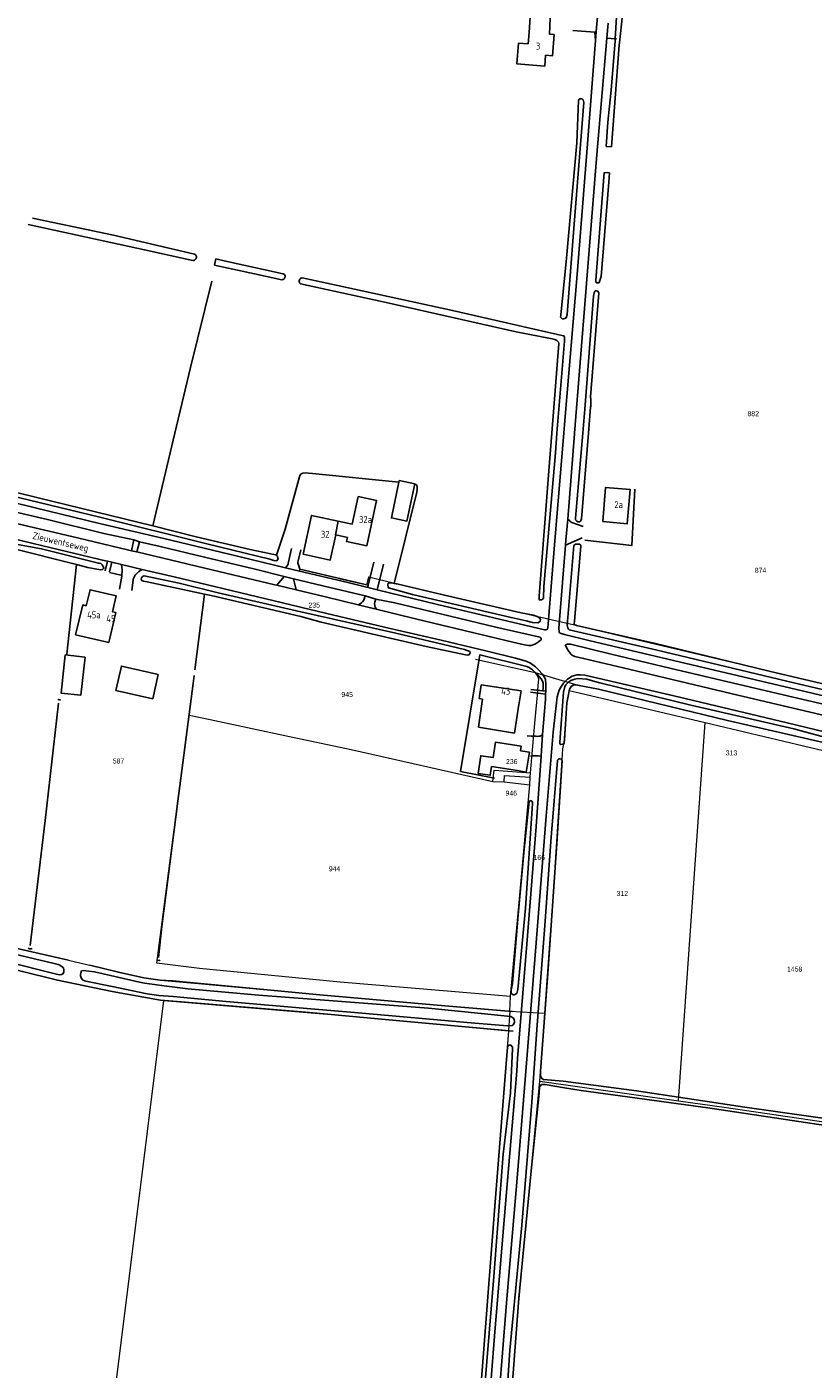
# Model space of a CAD drawing. Header units: metres. Extents: x 233829 to 239427, y 444283 to 448222.
# Tile 5 of 171: x 234171 to 234455, y 445265 to 445750. Entities that reach past the tile are written whole.
import ezdxf
from ezdxf.enums import TextEntityAlignment as Align

# ---------------------------------------------------------------- set-up
doc = ezdxf.new("R2010")
doc.units = ezdxf.units.M
doc.header["$MEASUREMENT"] = 0
for name, color, linetype in [('DAKRAND', 4, 'Continuous'), ('DAKRAND-BYG', 4, 'Continuous'), ('Goud-kadastrale grenzen', 13, 'Continuous'), ('HEG', 253, 'Continuous'), ('HEK', 253, 'Continuous'), ('HOOFDGEBOUW', 4, 'Continuous'), ('HUISNUMMER', 253, 'Continuous'), ('INSTEEKSLOOT', 153, 'Continuous'), ('KANTVERH', 253, 'Continuous'), ('MIDSLTGREPPEL', 253, 'Continuous'), ('OVERIGEAFSCH', 253, 'Continuous'), ('RASTER', 253, 'Continuous'), ('STRAATNAAM', 253, 'Continuous'), ('TUSSENMUUR', 253, 'Continuous')]:
    doc.layers.add(name, color=color, linetype=linetype)
doc.layers.add('G01 kadestrale perceelsgrens', color=73, linetype='Continuous', lineweight=0)
doc.layers.add('Z01 perceelnummer', color=73, linetype='Continuous', lineweight=13)
doc.styles.get("Standard").update_dxf_attribs({"font": 'iso.shx'})
doc.styles.add('Styledgn001', font='dgn001.shx')

# ---------------------------------------------------------------- blocks, each defined once
blk = doc.blocks.new('A$C1532452F')
at = {"layer": 'G01 kadestrale perceelsgrens'}
for p, q in [((234303.435, 445549.272), (234355.192, 445537.285)), ((234355.192, 445537.285), (234368.543, 445534.281)), ((234332.761, 445521.788), (234354.258, 445517.024)), ((234354.258, 445517.024), (234370.191, 445512.352)), ((234366.604, 445510.55), (234411.08, 445500)), ((234217.506, 445411.906), (234228.993, 445500)), ((234228.993, 445500), (234229.206, 445501.632)), ((234229.206, 445501.632), (234236.833, 445500)), ((234352.585, 445480.738), (234354.284, 445500)), ((234406.062, 445362.152), (234415.747, 445498.893)), ((234411.08, 445500), (234415.747, 445498.893)), ((234415.747, 445498.893), (234470.713, 445485.855)), ((234352.335, 445476.385), (234352.475, 445479.116)), ((234352.475, 445479.116), (234352.585, 445480.738)), ((234338.927, 445477.603), (234343.094, 445477.461)), ((234343.094, 445477.461), (234352.335, 445476.385)), ((234196.479, 445209.014), (234220.139, 445398.352)), ((234345.165, 445394.474), (234345.308, 445399.828)), ((234345.165, 445394.474), (234344.668, 445387.437)), ((234345.165, 445394.474), (234357.76, 445393.849)), ((234356.016, 445369.223), (234357.76, 445393.849)), ((234356.016, 445369.223), (234406.062, 445362.152))]:
    blk.add_line(p, q, dxfattribs=at)
at = {"layer": 'G01 kadestrale perceelsgrens', "flags": 128}
for points in [[(234283.353, 445551.049), (234293.495, 445548.663), (234294.169, 445551.592), (234303.435, 445549.272)], [(234368.543, 445534.281), (234464.075, 445511.575), (234498.104, 445503.667)], [(234354.284, 445500), (234355.062, 445508.828), (234355.378, 445512.266), (234355.621, 445514.596), (234355.112, 445515.862), (234354.258, 445517.024)], [(234366.604, 445510.55), (234366.676, 445510.98), (234367.461, 445512.047), (234367.98, 445512.422), (234368.742, 445512.512), (234369.574, 445512.461), (234370.191, 445512.352)], [(234370.191, 445512.352), (234377.121, 445510.926), (234422.412, 445500)], [(234365.342, 445500), (234365.742, 445506.09), (234366.352, 445509.043), (234366.604, 445510.55)], [(234236.833, 445500), (234263.78, 445494.234), (234287.793, 445489.138), (234338.927, 445477.603)], [(234357.76, 445393.849), (234360.836, 445437.367), (234363.77, 445481.705), (234364.269, 445489.35), (234364.602, 445491.152), (234364.789, 445491.563), (234365.342, 445500)], [(234422.412, 445500), (234423.738, 445499.68), (234459.27, 445491.531), (234476.418, 445487.335)], [(234338.927, 445477.603), (234339.466, 445481.701), (234352.585, 445480.738)], [(234343.094, 445477.461), (234343.234, 445479.746), (234352.475, 445479.116)], [(234345.308, 445399.828), (234348.784, 445436.49), (234352.335, 445476.385)], [(234126.23, 445426.937), (234147.241, 445421.82), (234171.509, 445416.189)], [(234171.509, 445416.189), (234185.621, 445412.969), (234205.978, 445408.115), (234212.805, 445406.598), (234220.206, 445405.635), (234231.142, 445404.705), (234287.712, 445399.435), (234345.165, 445394.474)], [(234345.308, 445399.828), (234283.788, 445405.022), (234232.986, 445409.985), (234217.506, 445411.906)], [(234220.139, 445398.352), (234284.931, 445392.978), (234344.668, 445387.437)], [(234344.668, 445387.437), (234334.399, 445255.765), (234330.664, 445202.961), (234327.068, 445162.114), (234325.589, 445150.764)], [(234341.778, 445205.46), (234345.116, 445246.963), (234347.894, 445283.877), (234349.789, 445305.032), (234356.016, 445369.223)], [(234406.062, 445362.152), (234422.564, 445359.82), (234468.333, 445353.071), (234488.441, 445350.144)]]:
    blk.add_lwpolyline(points, dxfattribs=at)
at = {"layer": 'Z01 perceelnummer', "linetype": 'Continuous', "lineweight": 13, "style": 'Styledgn001'}
for s, p in [('882', (234433.077, 445610.586)), ('874', (234435.712, 445553.965)), ('235', (234274.44, 445541.373)), ('945', (234286.336, 445509.037)), ('313', (234425.213, 445487.928)), ('587', (234203.708, 445484.992)), ('236', (234345.805, 445484.805)), ('946', (234345.632, 445473.357)), ('166', (234355.763, 445450.113)), ('944', (234281.769, 445446.02)), ('312', (234385.755, 445437.09)), ('1458', (234448.036, 445409.764))]:
    blk.add_text(s, height=1.8, dxfattribs=at).set_placement(p, align=Align.MIDDLE_CENTER)

msp = doc.modelspace()

# ---------------------------------------------------------------- linework, layer by layer
at = {"layer": 'DAKRAND'}
for p, q in [((234352.49, 445754.12), (234352.15, 445748.49)), ((234359.69, 445753.6), (234359.45, 445747.84)), ((234333.8, 445497.2), (234335.23, 445507.38)), ((234348.36, 445505.38), (234346.83, 445495.07)), ((234346.83, 445495.07), (234333.8, 445497.2))]:
    msp.add_line(p, q, dxfattribs=at)
at = {"layer": 'DAKRAND-BYG'}
msp.add_line((234214.96, 445517.01), (234218.06, 445516.33), dxfattribs=at)
for points in [[(234305.14, 445586.43), (234302.34, 445572.9), (234307.95, 445571.73), (234310.76, 445585.27), (234305.14, 445586.43)], [(234378.69, 445571.57), (234379.72, 445583.91), (234388.64, 445583.13), (234387.54, 445570.82), (234378.69, 445571.57)], [(234191.6, 445522.55), (234190.07, 445508.79), (234182.96, 445509.58), (234184.49, 445523.34), (234191.6, 445522.55)], [(234214.96, 445517.01), (234204.77, 445519.31), (234202.79, 445510.52), (234216.07, 445507.52), (234218.06, 445516.33)], [(234348.99, 445488.73), (234349.23, 445490.34), (234339.91, 445491.75), (234339.07, 445486.23), (234334.63, 445486.91), (234333.67, 445480.53), (234338.05, 445479.87), (234338.52, 445482.98), (234347.9, 445481.56)], [(234347.9, 445481.56), (234351.04, 445481.02), (234352.17, 445488.17), (234348.99, 445488.73)]]:
    msp.add_lwpolyline(points, dxfattribs=at)
at = {"layer": 'HEG'}
for p, q in [((234200.41, 445553.15), (234204.53, 445552.18)), ((234327.29, 445481.26), (234339.52, 445478.85))]:
    msp.add_line(p, q, dxfattribs=at)
at = {"layer": 'HEK'}
msp.add_lwpolyline([(234334.11, 445522.64), (234334.28, 445523.42), (234351.2, 445519.19), (234352.11, 445518.86), (234353.28, 445518.02), (234354.88, 445516.55), (234356.43, 445514.77), (234357.18, 445513.34), (234357.17, 445512.95), (234357.16, 445512.45), (234357.16, 445511.85), (234357.15, 445511.33), (234357.08, 445510.38)], dxfattribs=at)
at = {"layer": 'HOOFDGEBOUW'}
for p, q in [((234351.79, 445744.29), (234352.15, 445748.49)), ((234359.45, 445747.84), (234361.18, 445747.7)), ((234286.44, 445565.86), (234282.19, 445566.77))]:
    msp.add_line(p, q, dxfattribs=at)
for points in [[(234361.18, 445747.7), (234360.55, 445740.05), (234358.06, 445740.26)], [(234358.06, 445740.26), (234357.73, 445736.28), (234347.64, 445737.12), (234348.26, 445744.59), (234351.79, 445744.29)], [(234283.12, 445571.75), (234288.19, 445570.67), (234290.32, 445580.63), (234296.95, 445579.22), (234293.45, 445562.81), (234286.12, 445564.37), (234286.44, 445565.86)], [(234282.19, 445566.77), (234280.25, 445557.68), (234270.46, 445559.77), (234273.45, 445573.81), (234283.12, 445571.75)], [(234200.19, 445527.81), (234188.21, 445530.66), (234190.78, 445541.44), (234192.06, 445541.13), (234193.43, 445546.91), (234202.88, 445544.67), (234201.52, 445538.97), (234202.77, 445538.67), (234200.19, 445527.81)], [(234335.23, 445507.38), (234334.06, 445507.55), (234334.81, 445512.51), (234349.17, 445510.32), (234348.42, 445505.37), (234348.36, 445505.38)]]:
    msp.add_lwpolyline(points, dxfattribs=at)
at = {"layer": 'INSTEEKSLOOT'}
for p, q in [((234383.17, 445746.19), (234383.7, 445754.09)), ((234384.7, 445744.71), (234385.77, 445754.85)), ((234383.12, 445745.37), (234383.17, 445746.19)), ((234381.87, 445707.09), (234379.89, 445707.18)), ((234379.2, 445697.77), (234381.15, 445697.71)), ((234238.4, 445664.33), (234238.92, 445666.54)), ((234238.83, 445664.23), (234238.4, 445664.33)), ((234374.39, 445613.34), (234374.33, 445616.04))]:
    msp.add_line(p, q, dxfattribs=at)
for points in [[(234379.89, 445707.18), (234380.53, 445716), (234381.76, 445727.53), (234383.12, 445745.37)], [(234384.7, 445744.71), (234384.67, 445743.8), (234381.87, 445707.09)], [(234364.15, 445644.8), (234363.41, 445645.53), (234363.5, 445646.18), (234365.59, 445666.82), (234369.35, 445708.6), (234369.95, 445723.9), (234370.11, 445724.21), (234370.29, 445724.41), (234370.6, 445724.51), (234371.06, 445724.5), (234371.38, 445724.32), (234371.57, 445724.05), (234371.69, 445723.6), (234371.81, 445723.14), (234368, 445674.59), (234365.81, 445646.45), (234365.5, 445645.28), (234365.04, 445644.99), (234364.15, 445644.8)], [(234377.1, 445657.93), (234376.36, 445657.93), (234376.26, 445658.19), (234376.21, 445658.44), (234376.16, 445658.82), (234379.2, 445697.77)], [(234381.15, 445697.71), (234380.89, 445694.34), (234378.07, 445660.2), (234377.42, 445658), (234377.1, 445657.93)], [(234230.62, 445666.01), (234213.06, 445669.81), (234171.12, 445679.01)], [(234172.67, 445681.33), (234201.87, 445675.18), (234231.2, 445668.34)], [(234230.62, 445666.01), (234230.91, 445666.05), (234231.19, 445666.16), (234231.43, 445666.32), (234231.63, 445666.55), (234231.77, 445666.81), (234231.84, 445667.1), (234231.84, 445667.39), (234231.77, 445667.68), (234231.64, 445667.95), (234231.44, 445668.17), (234231.2, 445668.34)], [(234262.78, 445659.03), (234252.9, 445661.19), (234238.83, 445664.23)], [(234238.92, 445666.54), (234241.93, 445665.84), (234263.23, 445661.22)], [(234262.78, 445659.03), (234263.06, 445659.06), (234263.33, 445659.16), (234263.56, 445659.33), (234263.74, 445659.55), (234263.87, 445659.8), (234263.93, 445660.08), (234263.91, 445660.36), (234263.83, 445660.64), (234263.68, 445660.88), (234263.48, 445661.08), (234263.23, 445661.22)], [(234269.48, 445657.56), (234269.27, 445657.79), (234269.12, 445658.07), (234269.05, 445658.37), (234269.05, 445658.68), (234269.13, 445658.98), (234269.28, 445659.26), (234269.5, 445659.48), (234269.76, 445659.65), (234270.06, 445659.74)], [(234270.06, 445659.74), (234283.43, 445656.85), (234324.45, 445647.92), (234362.32, 445639.21), (234364.66, 445638.76), (234364.87, 445638.25), (234364.86, 445637.58), (234364.85, 445636.86), (234362.14, 445603.61)], [(234360.33, 445603.61), (234362.85, 445636.02), (234362.67, 445636.5), (234362.14, 445637.09), (234361.41, 445637.41), (234360.46, 445637.62), (234347.41, 445640.18), (234299.31, 445651.03), (234269.48, 445657.56)], [(234374.33, 445616.04), (234374.23, 445616.35), (234374.24, 445616.49), (234374.24, 445616.63), (234377.27, 445654.19), (234377.02, 445654.82), (234376.46, 445655.02), (234376, 445654.98), (234375.74, 445654.76), (234375.66, 445654.58), (234375.59, 445654.32), (234375.3, 445653.07), (234372.26, 445612.18), (234371.52, 445603.61)], [(234373.52, 445603.61), (234374.28, 445612.9), (234374.39, 445613.34)], [(234362.14, 445603.61), (234361.57, 445596.49), (234357.43, 445548.12), (234357.27, 445543.78), (234356.97, 445543.52), (234356.63, 445543.34), (234356.09, 445543.24), (234355.68, 445543.3), (234355.68, 445544.02), (234355.74, 445544.57), (234359.26, 445589.88), (234360.33, 445603.61)], [(234371.52, 445603.61), (234368.84, 445572.85), (234368.9, 445572.26), (234369.28, 445571.7), (234369.64, 445571.49), (234370.32, 445571.48), (234370.61, 445571.73), (234370.84, 445572.17), (234370.97, 445572.53), (234373.52, 445603.61)], [(234260.75, 445559.38), (234261.03, 445559.23), (234261.38, 445558.1), (234260.86, 445557.38), (234259.8, 445557.52), (234258.42, 445557.97), (234235.66, 445563.56), (234196.99, 445573.23), (234146.03, 445585.41), (234115.1, 445592.63)], [(234116.08, 445594.21), (234134.89, 445589.91), (234174.68, 445580.12), (234216.11, 445569.99)], [(234216.11, 445569.99), (234231.75, 445566.07), (234251.23, 445561.46), (234260.38, 445559.59), (234260.75, 445559.38)], [(234188.54, 445556.04), (234192.66, 445555), (234197.22, 445554.18), (234197.97, 445554.29), (234198.34, 445554.62), (234198.35, 445555.02), (234198.13, 445555.36), (234197.75, 445555.95), (234197.29, 445556.39), (234196.73, 445556.52), (234196.47, 445556.52), (234175.89, 445561.73), (234164.57, 445563.79), (234164.2, 445563.62), (234163.99, 445563.32), (234163.91, 445562.9), (234163.97, 445562.5), (234164.22, 445562.26), (234164.98, 445561.99), (234188.54, 445556.04)], [(234492.74, 445502.61), (234445.2, 445513.83), (234398.34, 445525.02), (234366.59, 445532.41), (234366.31, 445532.73), (234366.04, 445533.21), (234365.88, 445534.06), (234365.95, 445535.28), (234365.96, 445535.41), (234368.24, 445562.87), (234368.88, 445563.4), (234369.32, 445563.47), (234370.38, 445563.46), (234370.74, 445562.93), (234370.75, 445562.71), (234368.48, 445535.54), (234368.35, 445534.63), (234368.54, 445534.28), (234368.92, 445534.07), (234369.24, 445534), (234397.7, 445527.47), (234438.8, 445517.5), (234472.1, 445509.69)], [(234225.68, 445549.27), (234212.97, 445551.95), (234212.39, 445551.67), (234212.01, 445551.28), (234211.92, 445550.78), (234212.11, 445550.3), (234212.71, 445550.09), (234214.02, 445549.8), (234234.76, 445545.36)], [(234269.57, 445538.92), (234239.73, 445545.85), (234225.68, 445549.27)], [(234303.37, 445549.19), (234304.14, 445549.02), (234304.25, 445549.01), (234321.45, 445544.91), (234349.16, 445538.62), (234353.62, 445537.74), (234354.98, 445537.29), (234355.84, 445536.75), (234356.18, 445536.12), (234356.13, 445535.52), (234355.36, 445534.98), (234353.25, 445535.11), (234350.98, 445535.63), (234345.54, 445536.88), (234309.96, 445545.22), (234301.27, 445547.59), (234301.14, 445548), (234300.98, 445548.61), (234301.14, 445549.28), (234301.45, 445549.34), (234302.32, 445549.41), (234303.37, 445549.19)], [(234234.76, 445545.36), (234237.2, 445544.84), (234269.55, 445537.2)], [(234269.57, 445538.92), (234303.92, 445531.24), (234328.76, 445525.33), (234330.68, 445524.55), (234330.76, 445524.1), (234330.68, 445523.84), (234330.55, 445523.59), (234330.38, 445523.38), (234330.21, 445523.34), (234329.92, 445523.28), (234329.14, 445523.35), (234314.94, 445526.46), (234276.92, 445535.25), (234269.55, 445537.2)], [(234460.55, 445491.24), (234423.74, 445499.68), (234377.12, 445510.93), (234370.19, 445512.35), (234369.57, 445512.46), (234368.74, 445512.51), (234367.98, 445512.42), (234367.46, 445512.05), (234366.68, 445510.98), (234366.35, 445509.04), (234365.74, 445506.09), (234364.82, 445492.53), (234364.79, 445491.56), (234364.6, 445491.15), (234364.29, 445491.03), (234363.38, 445490.96), (234363.23, 445491.21), (234363.18, 445491.85), (234364.51, 445509.94), (234364.97, 445511.97), (234365.38, 445512.6), (234366.03, 445513.32), (234366.48, 445513.68), (234367.21, 445514.1), (234367.94, 445514.4), (234368.64, 445514.65), (234369.67, 445514.82), (234372.98, 445514.6), (234375.89, 445513.76), (234377.61, 445513.29), (234410.56, 445505.14), (234447.79, 445496.59), (234462.85, 445492.5)], [(234364.44, 445369.25), (234357.23, 445369.8), (234356.99, 445369.93), (234356.75, 445370.12), (234356.57, 445370.4), (234356.33, 445370.83), (234356.2, 445371.35), (234356.2, 445371.88), (234356.22, 445372.39), (234356.24, 445372.82), (234358.82, 445408.1), (234362.06, 445455.22), (234364, 445485.22), (234363.83, 445485.43), (234363.61, 445485.66), (234363.1, 445485.78), (234362.91, 445485.78), (234362.66, 445485.67), (234362.48, 445485.41), (234362.4, 445485.26), (234362.32, 445485.13), (234360.11, 445457.46), (234357.78, 445425.55), (234354.85, 445387.93), (234353.07, 445361.65)], [(234346.68, 445400.48), (234346.29, 445400.49), (234345.66, 445400.96), (234345.59, 445401.39), (234345.62, 445402.1), (234345.71, 445402.64), (234346.13, 445404.5), (234348.14, 445429.41), (234350.29, 445453.11), (234352.12, 445470.41), (234352.23, 445470.59), (234352.79, 445470.59), (234353.03, 445470.47), (234353.25, 445470.17), (234353.33, 445469.81), (234353.33, 445469.68), (234350.73, 445431.79), (234348, 445402.33), (234347.59, 445400.97), (234347.19, 445400.69), (234346.68, 445400.48)], [(234023.44, 445444.79), (234037.38, 445441.56), (234066.85, 445434.79), (234097.36, 445427.62), (234126.26, 445421.16), (234161.65, 445412.88), (234182.32, 445407.67)], [(234182.32, 445407.67), (234183.21, 445407.79), (234183.61, 445408), (234183.77, 445408.35), (234183.9, 445408.79), (234183.91, 445409.34), (234183.81, 445410.2), (234183.38, 445410.62), (234182.54, 445411.21), (234181.95, 445411.39), (234180.47, 445411.73), (234148.91, 445419.2), (234099.82, 445430.85), (234052.45, 445441.68), (234025.39, 445447.95)], [(234273.43, 445398.83), (234254.37, 445400.33), (234228.7, 445402.66), (234220.15, 445403.75), (234216.73, 445404.15), (234213.07, 445404.68), (234211.25, 445405.08), (234194.99, 445408.7), (234190.96, 445409.25), (234190.39, 445409.06), (234190.26, 445408.86), (234190.16, 445408.61), (234190.1, 445408.27), (234190.02, 445407.79), (234190.02, 445407.28), (234190.24, 445406.56), (234190.75, 445405.84), (234191.41, 445405.49), (234191.96, 445405.39), (234201.36, 445403.48), (234214.08, 445400.8), (234218.33, 445400.18), (234223.5, 445399.78), (234242.58, 445398.06), (234273.18, 445395.38)], [(234273.43, 445398.83), (234315.7, 445395.59), (234345.51, 445392.56), (234346.38, 445392.12), (234346.71, 445391.55), (234346.79, 445390.95), (234346.78, 445390.39), (234346.31, 445389.57), (234346, 445389.37), (234344.22, 445389.19), (234332.47, 445390.25), (234288.98, 445394.08), (234273.18, 445395.38)], [(234343.24, 445368.04), (234344.27, 445381.53), (234344.56, 445382.02), (234344.88, 445382.29), (234345.41, 445382.32), (234346.05, 445381.57), (234346.05, 445381.04), (234345.3, 445365.02)], [(234343.24, 445368.04), (234339.75, 445323.97), (234335.76, 445272.46), (234332.07, 445225.72), (234332.04, 445222.5), (234332.19, 445222.02), (234332.43, 445221.91), (234332.65, 445221.99), (234332.86, 445222.14), (234333.15, 445222.39), (234333.32, 445222.7), (234336, 445257.55), (234339.28, 445298.6), (234342.76, 445342.82), (234345.3, 445365.02)], [(234355.67, 445364.91), (234355.87, 445367.2), (234356.61, 445368.01), (234357.86, 445368.01), (234364.83, 445366.76)], [(234364.44, 445369.25), (234390.85, 445365.76), (234430.01, 445359.86), (234462.38, 445355.2)], [(234933.61, 445289.96), (234910.72, 445292.95), (234856.25, 445300.12), (234806.38, 445306.69), (234766.77, 445312.09), (234714.49, 445318.78), (234670.55, 445324.45), (234621.68, 445330.6), (234572.63, 445337.01), (234516.96, 445344.6), (234468.88, 445351.73), (234416.71, 445359.63), (234370.93, 445365.9), (234364.83, 445366.76)], [(234353.07, 445361.65), (234349.46, 445317.09), (234345.12, 445271.99), (234342.31, 445230.14), (234340.69, 445211.62), (234340.75, 445211), (234340.94, 445210.35), (234341.46, 445209.85), (234342.01, 445210.17), (234341.99, 445210.47), (234344.93, 445244.44), (234348.41, 445290.78), (234352.86, 445336.82), (234355.67, 445364.91)]]:
    msp.add_lwpolyline(points, dxfattribs=at)
at = {"layer": 'KANTVERH'}
for p, q in [((234383.17, 445746.19), (234380.14, 445746.45)), ((234383.62, 445746.15), (234383.17, 445746.19)), ((234371.28, 445565.68), (234365.26, 445562.99)), ((234210.27, 445560.59), (234208.46, 445561.02)), ((234209.25, 445564.93), (234211.28, 445564.28)), ((234198.88, 445553.78), (234199.72, 445557.24)), ((234200.42, 445553.38), (234201.34, 445556.86)), ((234204.77, 445556.05), (234212.24, 445554.29)), ((234263.59, 445551.69), (234267, 445550.84)), ((234267.9, 445546.88), (234260.96, 445548.54)), ((234278.52, 445544.32), (234267.9, 445546.88)), ((234278.52, 445544.32), (234290.26, 445541.47)), ((234290.26, 445541.47), (234296.76, 445539.9)), ((234292.8, 445544.77), (234296.7, 445543.55)), ((234296.76, 445539.9), (234296.91, 445539.73)), ((234352.63, 445509.84), (234358.05, 445509.14)), ((234357.08, 445510.38), (234352.73, 445510.84)), ((234358.09, 445510.27), (234357.08, 445510.38)), ((234358.09, 445510.27), (234358.05, 445509.14)), ((234356.96, 445494.56), (234356.41, 445486.72)), ((234347.93, 445377.45), (234347.59, 445372.81))]:
    msp.add_line(p, q, dxfattribs=at)
for points in [[(234382.11, 445810.55), (234376.48, 445750.27), (234376.11, 445745.6)], [(234376.42, 445702.87), (234380.14, 445746.45), (234380.6, 445751.84)], [(234376.11, 445745.6), (234373.18, 445708.2), (234369.48, 445660.93), (234365.05, 445608.17), (234364.66, 445603.61)], [(234376.11, 445745.6), (234375.86, 445748.59), (234367.86, 445749.13)], [(234368.54, 445603.61), (234372.6, 445654.65), (234376.42, 445702.87)], [(234364.66, 445603.61), (234361.22, 445563.12), (234359.1, 445536.07), (234358.79, 445533.21), (234358.7, 445532.71), (234358.5, 445532.56), (234358.14, 445532.43), (234357.86, 445532.4), (234357.61, 445532.47), (234319.02, 445541.65), (234297.17, 445546.95), (234299.49, 445556.16)], [(234366.02, 445572.44), (234368.52, 445603.29), (234368.54, 445603.61)], [(234264.11, 445554.85), (234243.68, 445559.77), (234220.07, 445565.5), (234196.86, 445570.93), (234173.63, 445576.58), (234154.43, 445581.22), (234128.52, 445587.31), (234114, 445590.85)], [(234208.46, 445561.02), (234207.44, 445561.26), (234188.86, 445565.73), (234165.28, 445571.29), (234166.13, 445575.16), (234178.02, 445572.31), (234198.38, 445567.31), (234209.25, 445564.93), (234208.46, 445561.02)], [(234365.26, 445562.99), (234365.41, 445564.88), (234366.02, 445572.44)], [(234366.02, 445572.44), (234366.53, 445572.04), (234366.96, 445571.65), (234367.55, 445571.3), (234371.59, 445569.82)], [(234164.43, 445565.7), (234176.41, 445562.82), (234199.52, 445557.29)], [(234260.96, 445548.54), (234260.18, 445548.73), (234234.94, 445554.74), (234210.27, 445560.59), (234211.28, 445564.28), (234218.74, 445562.54), (234234.82, 445558.71), (234253.04, 445554.32), (234263.59, 445551.69), (234260.96, 445548.54)], [(234269.12, 445553.66), (234264.11, 445554.85), (234264.9, 445555.97), (234265, 445556.26), (234265.03, 445556.39), (234266.24, 445561.86)], [(234269.54, 445561.32), (234268.52, 445556.94), (234268.54, 445556.52), (234268.7, 445555.9), (234269.23, 445554.32)], [(234566.97, 445481.93), (234563.36, 445483.16), (234559.27, 445484.53), (234553.96, 445485.96), (234546.61, 445488.09), (234533.93, 445490.98), (234495.13, 445500.05), (234454.89, 445509.43), (234412.95, 445519.32), (234373.66, 445528.58), (234364.83, 445530.75), (234363.63, 445531.05), (234363.08, 445531.35), (234362.97, 445531.62), (234362.89, 445532.03), (234362.87, 445532.59), (234362.86, 445532.99), (234365.26, 445562.99)], [(234199.52, 445557.29), (234199.72, 445557.24), (234201.34, 445556.86)], [(234201.34, 445556.86), (234204.77, 445556.05), (234204.92, 445554.93), (234205, 445554.2), (234204.99, 445553.45), (234204.96, 445552.8), (234204.87, 445551.85), (234204.09, 445547.08)], [(234297.17, 445546.95), (234293.78, 445547.77), (234293.97, 445548.55), (234296.02, 445556.91)], [(234212.24, 445554.29), (234211, 445553.48), (234210.36, 445552.85), (234209.78, 445552.18), (234209.41, 445551.52), (234209.04, 445550.76), (234208.96, 445550.41), (234208.5, 445546.7)], [(234212.24, 445554.29), (234224.36, 445551.43), (234253.51, 445544.48), (234278.99, 445538.38)], [(234293.78, 445547.77), (234286.58, 445549.51), (234269.12, 445553.66), (234269.23, 445554.32), (234293.97, 445548.55)], [(234267.9, 445546.88), (234267.2, 445549.85), (234267, 445550.84), (234277.58, 445548.39), (234292.8, 445544.77), (234292.34, 445543.11), (234291.9, 445542.53), (234291.48, 445542.19), (234291.11, 445541.93), (234290.57, 445541.59), (234290.26, 445541.47)], [(234296.76, 445539.9), (234311.57, 445536.3), (234346.14, 445528.03), (234350.39, 445527.02), (234351.81, 445526.8), (234352.79, 445526.82), (234353.18, 445526.89), (234354.17, 445527.26), (234354.99, 445527.77), (234355.55, 445528.2), (234356.03, 445528.52), (234356.3, 445528.74), (234356.44, 445528.98), (234356.46, 445529.09), (234356.46, 445529.2), (234356.41, 445529.37), (234356.26, 445529.53), (234356.11, 445529.63), (234355.92, 445529.73), (234355.52, 445529.94), (234340, 445533.45), (234303.61, 445542.15), (234296.7, 445543.55), (234296.32, 445542.48), (234296.24, 445541.93), (234296.29, 445541.21), (234296.47, 445540.65), (234296.64, 445540.26), (234296.76, 445539.9)], [(234278.99, 445538.38), (234301.86, 445532.95), (234320.25, 445528.66), (234336.97, 445524.67), (234347.17, 445522.13), (234351.06, 445521.05), (234352.63, 445520.39), (234354.38, 445519.04), (234355.48, 445517.91), (234356.9, 445516.38), (234357.95, 445514.55), (234358.17, 445512.79), (234358.11, 445510.56), (234358.09, 445510.27)], [(234465.39, 445499.85), (234427.5, 445508.84), (234386.01, 445518.64), (234371.79, 445522.07), (234368.63, 445522.8), (234367.53, 445523.28), (234367.25, 445523.54), (234366.89, 445524.05), (234366.68, 445524.38), (234366.24, 445524.93), (234365.85, 445525.57), (234365.55, 445526.14), (234365.34, 445526.57), (234365.27, 445526.8), (234365.29, 445526.94), (234365.4, 445527.05), (234365.56, 445527.11), (234365.71, 445527.22), (234365.93, 445527.27), (234366.22, 445527.27), (234366.61, 445527.25), (234367.04, 445527.19), (234381.73, 445523.66), (234402.91, 445518.59), (234425.95, 445513.15), (234447.51, 445508.09), (234479.18, 445500.72)], [(234350.72, 445371.24), (234354.38, 445416.2), (234358.28, 445465.1), (234360.82, 445495.43), (234362.22, 445508.24), (234362.91, 445510.59), (234363.49, 445511.7), (234364.52, 445513.18), (234365.92, 445514.56), (234367.69, 445515.63), (234369.39, 445516.1), (234370.68, 445516.16), (234372.25, 445515.98), (234376.91, 445514.98), (234406.4, 445508.07), (234445.39, 445498.8), (234469.76, 445492.86), (234472.1, 445492.31)], [(234358.05, 445509.14), (234357.97, 445507.27), (234356.96, 445494.56)], [(234356.96, 445494.56), (234356.35, 445494.1), (234356.04, 445493.97), (234355.65, 445493.93), (234355.13, 445493.91), (234354.62, 445493.94), (234354.08, 445493.95), (234353.41, 445493.99), (234352.86, 445494.03), (234351.37, 445494.15)], [(234356.41, 445486.72), (234354.63, 445461.27), (234351.25, 445418.74), (234347.93, 445377.45)], [(234352.64, 445486.78), (234353.12, 445486.91), (234353.67, 445486.92), (234354.79, 445486.88), (234355.36, 445486.82), (234356.41, 445486.72)], [(234332.42, 445194.36), (234333.09, 445201.53), (234333.35, 445201.9), (234333.52, 445202.19), (234333.58, 445202.41), (234333.68, 445202.76), (234336.59, 445238.52), (234339.7, 445278.61), (234343.79, 445327.66), (234347.59, 445372.81)], [(234350.72, 445371.24), (234347.72, 445334.18), (234343.96, 445289.09), (234339.99, 445239.35), (234337.27, 445209.22)]]:
    msp.add_lwpolyline(points, dxfattribs=at)
at = {"layer": 'MIDSLTGREPPEL'}
for p, q in [((234224.11, 445603.61), (234216.11, 445569.99)), ((234234.76, 445545.36), (234231.33, 445517.99))]:
    msp.add_line(p, q, dxfattribs=at)
for points in [[(234237.43, 445658.54), (234229.75, 445627.26), (234224.11, 445603.61)], [(234231.07, 445515.89), (234230.71, 445513.04), (234225.16, 445470.47), (234219.36, 445425.14), (234218.13, 445413.93)], [(234182.06, 445505.9), (234177.25, 445463.51), (234171.79, 445418.3)], [(234181.8, 445507.07), (234182.03, 445507.18), (234182.45, 445507.14), (234182.71, 445506.98)], [(234171.05, 445417.33), (234171.54, 445417.07), (234172.2, 445417.12), (234172.46, 445417.24)], [(234217.38, 445413.02), (234217.72, 445412.93), (234218.38, 445412.84), (234218.79, 445412.93)]]:
    msp.add_lwpolyline(points, dxfattribs=at)
at = {"layer": 'OVERIGEAFSCH'}
msp.add_line((234188.54, 445556.04), (234185, 445523.59), dxfattribs=at)
for points in [[(234272.77, 445394.1), (234224.85, 445397.98), (234218.9, 445398.57), (234201.42, 445401.59), (234181.7, 445405.73), (234155.24, 445412.2), (234134.98, 445417.26), (234109.59, 445422.95), (234075.98, 445431.2), (234040.36, 445439.32), (234022.58, 445443.39)], [(234272.77, 445394.1), (234301.45, 445391.45), (234346.34, 445387.28)]]:
    msp.add_lwpolyline(points, dxfattribs=at)
at = {"layer": 'RASTER'}
msp.add_line((234327.29, 445481.26), (234334.11, 445522.64), dxfattribs=at)
for points in [[(234260.75, 445559.38), (234263.91, 445568.82), (234269.29, 445588.25), (234269.76, 445588.79), (234270.34, 445589.1), (234271.23, 445589.18), (234272.41, 445589.09), (234273.76, 445589), (234305.01, 445585.78)], [(234310.72, 445585.08), (234311.25, 445584.94), (234311.59, 445584.44), (234311.65, 445583.26), (234311.45, 445582.24), (234303.37, 445549.19)], [(234372.16, 445564.9), (234389.18, 445562.87), (234390.27, 445583.36)], [(234026.59, 445449.88), (234043.65, 445445.95), (234081.2, 445437.48), (234117.08, 445429.1), (234157.43, 445419.36), (234185.62, 445412.97)], [(234193.38, 445411.16), (234203.66, 445408.63), (234212.8, 445406.6), (234218.82, 445405.72), (234223.16, 445405.46), (234244.77, 445403.42), (234276.43, 445400.41)], [(234276.43, 445400.41), (234321.59, 445396.52), (234346.1, 445394.47)]]:
    msp.add_lwpolyline(points, dxfattribs=at)
at = {"layer": 'TUSSENMUUR'}
for q in [(234283.12, 445571.75), (234282.19, 445566.77)]:
    msp.add_line((234282.1, 445566.79), q, dxfattribs=at)

# ---------------------------------------------------------------- block references
at = {"layer": 'Goud-kadastrale grenzen', "linetype": 'Continuous'}
msp.add_blockref('A$C1532452F', (0, 0), dxfattribs=at)

# ---------------------------------------------------------------- texts
at = {"layer": 'HUISNUMMER'}
for s, p in [('3', (234354.54, 445742.26)), ('2a', (234382.89, 445576.47)), ('32a', (234290.61, 445571.09)), ('32', (234276.83, 445565.73)), ('45a', (234192.37, 445536.59)), ('45', (234199.3, 445535.22)), ('43', (234342, 445509))]:
    msp.add_text(s, height=2.5, dxfattribs=at).set_placement(p)
at = {"layer": 'STRAATNAAM'}
msp.add_text('Zieuwentseweg', height=2.5, rotation=346.6314, dxfattribs=at).set_placement((234172.48, 445565.39))

doc.saveas('drawing.dxf')
